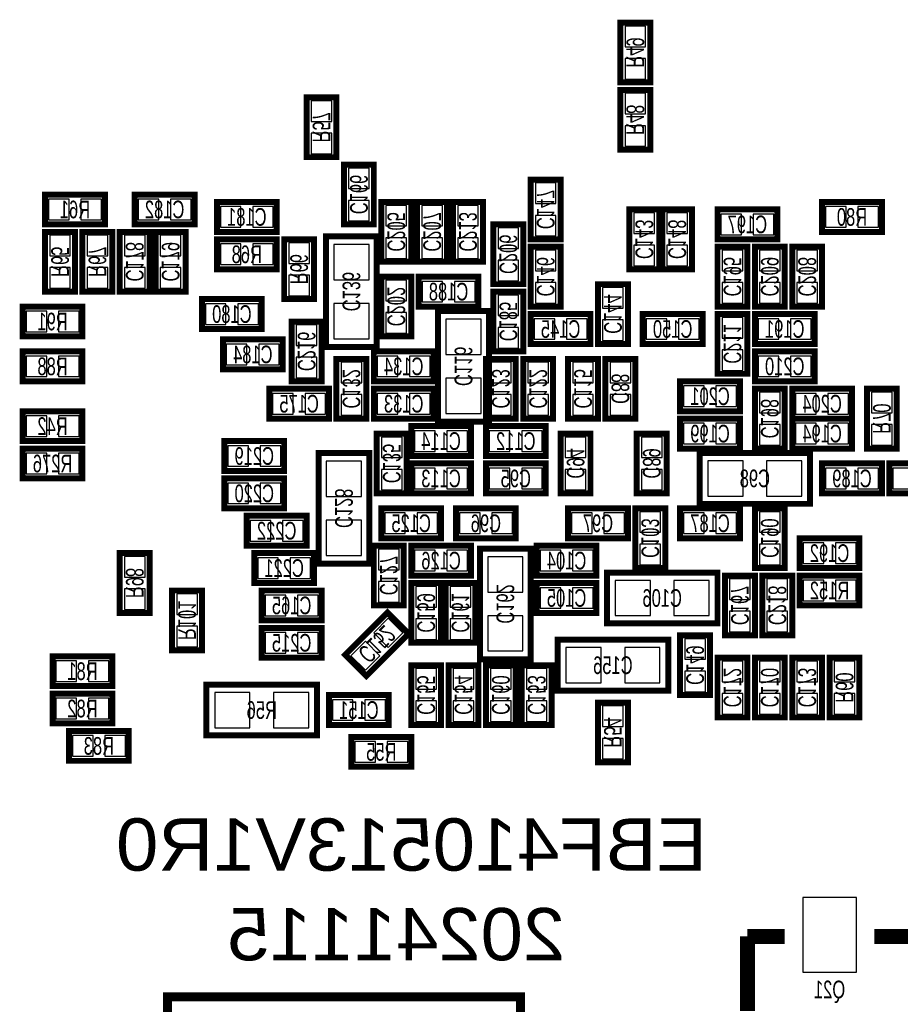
# Model space of a CAD drawing. Extents: x -5 to 90, y 0 to 99.3.
# Tile 5 of 8: x 50 to 65, y 23.3 to 40.1. Entities that reach past the tile are written whole.
import ezdxf
from ezdxf.enums import TextEntityAlignment as Align

# ---------------------------------------------------------------- set-up
doc = ezdxf.new("R2010")
doc.units = 0
for name, color, linetype in [('BG_SILKSCREEN_BOTTOM', 150, 'CONTINUOUS'), ('PG_SILKSCREEN_BOTTOM', 150, 'CONTINUOUS'), ('PIN_BOTTOM', 202, 'CONTINUOUS'), ('RD_SILKSCREEN_BOTTOM', 150, 'CONTINUOUS')]:
    doc.layers.add(name, color=color, linetype=linetype)

msp = doc.modelspace()

# ---------------------------------------------------------------- linework, layer by layer
at = {"layer": 'BG_SILKSCREEN_BOTTOM', "const_width": 0.150012}
msp.add_lwpolyline([(52.499006, 17.447006), (58.498994, 17.447006), (58.498994, 23.446994), (52.499006, 23.446994), (52.499006, 17.447006)], dxfattribs=at)
at = {"layer": 'PG_SILKSCREEN_BOTTOM'}
for points, const_width in [([(60.706, 40.005), (60.706, 38.989), (60.198, 38.989), (60.198, 40.005), (60.706, 40.005)], 0.1016), ([(60.198, 37.846), (60.198, 38.862), (60.706, 38.862), (60.706, 37.846), (60.198, 37.846)], 0.1016), ([(54.864, 37.719), (54.864, 38.735), (55.372, 38.735), (55.372, 37.719), (54.864, 37.719)], 0.1016), ([(55.499, 36.576), (55.499, 37.592), (56.007, 37.592), (56.007, 36.576), (55.499, 36.576)], 0.1016), ([(58.674, 36.322), (58.674, 37.338), (59.182, 37.338), (59.182, 36.322), (58.674, 36.322)], 0.1016), ([(51.435, 36.576), (50.419, 36.576), (50.419, 37.084), (51.435, 37.084), (51.435, 36.576)], 0.1016), ([(52.959, 36.576), (51.943, 36.576), (51.943, 37.084), (52.959, 37.084), (52.959, 36.576)], 0.1016), ([(53.34, 36.957), (54.356, 36.957), (54.356, 36.449), (53.34, 36.449), (53.34, 36.957)], 0.1016), ([(56.134, 35.941), (56.134, 36.957), (56.642, 36.957), (56.642, 35.941), (56.134, 35.941)], 0.1016), ([(56.7436, 35.941), (56.7436, 36.957), (57.2516, 36.957), (57.2516, 35.941), (56.7436, 35.941)], 0.1016), ([(57.3532, 35.941), (57.3532, 36.957), (57.8612, 36.957), (57.8612, 35.941), (57.3532, 35.941)], 0.1016), ([(63.627, 36.957), (64.643, 36.957), (64.643, 36.449), (63.627, 36.449), (63.627, 36.957)], 0.1016), ([(60.8584, 36.83), (60.8584, 35.814), (60.3504, 35.814), (60.3504, 36.83), (60.8584, 36.83)], 0.1016), ([(61.4172, 36.83), (61.4172, 35.814), (60.9092, 35.814), (60.9092, 36.83), (61.4172, 36.83)], 0.1016), ([(61.849, 36.83), (62.865, 36.83), (62.865, 36.322), (61.849, 36.322), (61.849, 36.83)], 0.1016), ([(50.419, 35.433), (50.419, 36.449), (50.927, 36.449), (50.927, 35.433), (50.419, 35.433)], 0.1016), ([(51.562, 36.449), (51.562, 35.433), (51.054, 35.433), (51.054, 36.449), (51.562, 36.449)], 0.1016), ([(52.197, 36.449), (52.197, 35.433), (51.689, 35.433), (51.689, 36.449), (52.197, 36.449)], 0.1016), ([(52.8066, 36.449), (52.8066, 35.433), (52.2986, 35.433), (52.2986, 36.449), (52.8066, 36.449)], 0.1016), ([(58.039, 35.56), (58.039, 36.576), (58.547, 36.576), (58.547, 35.56), (58.039, 35.56)], 0.1016), ([(53.34, 36.322), (54.356, 36.322), (54.356, 35.814), (53.34, 35.814), (53.34, 36.322)], 0.1016), ([(54.483, 35.306), (54.483, 36.322), (54.991, 36.322), (54.991, 35.306), (54.483, 35.306)], 0.1016), ([(56.0578, 34.4932), (56.0578, 36.3728), (55.1942, 36.3728), (55.1942, 34.4932), (56.0578, 34.4932)], 0.1016), ([(58.674, 35.179), (58.674, 36.195), (59.182, 36.195), (59.182, 35.179), (58.674, 35.179)], 0.1016), ([(61.849, 35.179), (61.849, 36.195), (62.357, 36.195), (62.357, 35.179), (61.849, 35.179)], 0.1016), ([(62.484, 35.179), (62.484, 36.195), (62.992, 36.195), (62.992, 35.179), (62.484, 35.179)], 0.1016), ([(63.119, 35.179), (63.119, 36.195), (63.627, 36.195), (63.627, 35.179), (63.119, 35.179)], 0.1016), ([(56.642, 35.687), (56.642, 34.671), (56.134, 34.671), (56.134, 35.687), (56.642, 35.687)], 0.1016), ([(57.785, 35.179), (56.769, 35.179), (56.769, 35.687), (57.785, 35.687), (57.785, 35.179)], 0.1016), ([(58.547, 35.433), (58.547, 34.417), (58.039, 34.417), (58.039, 35.433), (58.547, 35.433)], 0.1016), ([(60.325, 35.56), (60.325, 34.544), (59.817, 34.544), (59.817, 35.56), (60.325, 35.56)], 0.1016), ([(53.086, 35.306), (54.102, 35.306), (54.102, 34.798), (53.086, 34.798), (53.086, 35.306)], 0.1016), ([(51.054, 34.671), (50.038, 34.671), (50.038, 35.179), (51.054, 35.179), (51.054, 34.671)], 0.1016), ([(57.9628, 33.2232), (57.9628, 35.1028), (57.0992, 35.1028), (57.0992, 33.2232), (57.9628, 33.2232)], 0.1016), ([(59.69, 34.544), (58.674, 34.544), (58.674, 35.052), (59.69, 35.052), (59.69, 34.544)], 0.1016), ([(61.595, 34.544), (60.579, 34.544), (60.579, 35.052), (61.595, 35.052), (61.595, 34.544)], 0.1016), ([(62.357, 35.052), (62.357, 34.036), (61.849, 34.036), (61.849, 35.052), (62.357, 35.052)], 0.1016), ([(62.484, 35.052), (63.5, 35.052), (63.5, 34.544), (62.484, 34.544), (62.484, 35.052)], 0.1016), ([(55.118, 34.925), (55.118, 33.909), (54.61, 33.909), (54.61, 34.925), (55.118, 34.925)], 0.1016), ([(54.4576, 34.1122), (53.4416, 34.1122), (53.4416, 34.6202), (54.4576, 34.6202), (54.4576, 34.1122)], 0.1016), ([(51.054, 33.909), (50.038, 33.909), (50.038, 34.417), (51.054, 34.417), (51.054, 33.909)], 0.1016), ([(55.372, 33.274), (55.372, 34.29), (55.88, 34.29), (55.88, 33.274), (55.372, 33.274)], 0.1016), ([(56.007, 34.417), (57.023, 34.417), (57.023, 33.909), (56.007, 33.909), (56.007, 34.417)], 0.1016), ([(57.912, 33.274), (57.912, 34.29), (58.42, 34.29), (58.42, 33.274), (57.912, 33.274)], 0.1016), ([(58.547, 33.274), (58.547, 34.29), (59.055, 34.29), (59.055, 33.274), (58.547, 33.274)], 0.1016), ([(59.309, 33.274), (59.309, 34.29), (59.817, 34.29), (59.817, 33.274), (59.309, 33.274)], 0.1016), ([(59.944, 33.274), (59.944, 34.29), (60.452, 34.29), (60.452, 33.274), (59.944, 33.274)], 0.1016), ([(62.484, 34.417), (63.5, 34.417), (63.5, 33.909), (62.484, 33.909), (62.484, 34.417)], 0.1016), ([(54.229, 33.782), (55.245, 33.782), (55.245, 33.274), (54.229, 33.274), (54.229, 33.782)], 0.1016), ([(56.007, 33.782), (57.023, 33.782), (57.023, 33.274), (56.007, 33.274), (56.007, 33.782)], 0.1016), ([(62.23, 33.401), (61.214, 33.401), (61.214, 33.909), (62.23, 33.909), (62.23, 33.401)], 0.1016), ([(62.484, 32.766), (62.484, 33.782), (62.992, 33.782), (62.992, 32.766), (62.484, 32.766)], 0.1016), ([(63.119, 33.782), (64.135, 33.782), (64.135, 33.274), (63.119, 33.274), (63.119, 33.782)], 0.1016), ([(64.389, 32.766), (64.389, 33.782), (64.897, 33.782), (64.897, 32.766), (64.389, 32.766)], 0.1016), ([(51.054, 32.893), (50.038, 32.893), (50.038, 33.401), (51.054, 33.401), (51.054, 32.893)], 0.1016), ([(62.23, 32.766), (61.214, 32.766), (61.214, 33.274), (62.23, 33.274), (62.23, 32.766)], 0.1016), ([(63.119, 33.274), (64.135, 33.274), (64.135, 32.766), (63.119, 32.766), (63.119, 33.274)], 0.1016), ([(57.658, 32.639), (56.642, 32.639), (56.642, 33.147), (57.658, 33.147), (57.658, 32.639)], 0.1016), ([(57.912, 33.147), (58.928, 33.147), (58.928, 32.639), (57.912, 32.639), (57.912, 33.147)], 0.1016), ([(56.5658, 33.02), (56.5658, 32.004), (56.0578, 32.004), (56.0578, 33.02), (56.5658, 33.02)], 0.1016), ([(59.182, 32.004), (59.182, 33.02), (59.69, 33.02), (59.69, 32.004), (59.182, 32.004)], 0.1016), ([(60.4774, 32.004), (60.4774, 33.02), (60.9854, 33.02), (60.9854, 32.004), (60.4774, 32.004)], 0.1016), ([(51.054, 32.258), (50.038, 32.258), (50.038, 32.766), (51.054, 32.766), (51.054, 32.258)], 0.1016), ([(54.483, 32.385), (53.467, 32.385), (53.467, 32.893), (54.483, 32.893), (54.483, 32.385)], 0.1016), ([(55.9308, 30.8102), (55.9308, 32.6898), (55.0672, 32.6898), (55.0672, 30.8102), (55.9308, 30.8102)], 0.1016), ([(61.5442, 31.8262), (63.4238, 31.8262), (63.4238, 32.6898), (61.5442, 32.6898), (61.5442, 31.8262)], 0.1016), ([(57.658, 32.004), (56.642, 32.004), (56.642, 32.512), (57.658, 32.512), (57.658, 32.004)], 0.1016), ([(58.928, 32.004), (57.912, 32.004), (57.912, 32.512), (58.928, 32.512), (58.928, 32.004)], 0.1016), ([(63.627, 32.512), (64.643, 32.512), (64.643, 32.004), (63.627, 32.004), (63.627, 32.512)], 0.1016), ([(65.786, 32.004), (64.77, 32.004), (64.77, 32.512), (65.786, 32.512), (65.786, 32.004)], 0.1016), ([(54.483, 31.75), (53.467, 31.75), (53.467, 32.258), (54.483, 32.258), (54.483, 31.75)], 0.1016), ([(56.134, 31.75), (57.15, 31.75), (57.15, 31.242), (56.134, 31.242), (56.134, 31.75)], 0.1016), ([(58.42, 31.242), (57.404, 31.242), (57.404, 31.75), (58.42, 31.75), (58.42, 31.242)], 0.1016), ([(59.309, 31.75), (60.325, 31.75), (60.325, 31.242), (59.309, 31.242), (59.309, 31.75)], 0.1016), ([(60.452, 30.734), (60.452, 31.75), (60.96, 31.75), (60.96, 30.734), (60.452, 30.734)], 0.1016), ([(62.23, 31.242), (61.214, 31.242), (61.214, 31.75), (62.23, 31.75), (62.23, 31.242)], 0.1016), ([(62.484, 30.734), (62.484, 31.75), (62.992, 31.75), (62.992, 30.734), (62.484, 30.734)], 0.1016), ([(53.848, 31.623), (54.864, 31.623), (54.864, 31.115), (53.848, 31.115), (53.848, 31.623)], 0.1016), ([(56.515, 31.115), (56.515, 30.099), (56.007, 30.099), (56.007, 31.115), (56.515, 31.115)], 0.1016), ([(56.642, 31.115), (57.658, 31.115), (57.658, 30.607), (56.642, 30.607), (56.642, 31.115)], 0.1016), ([(59.7916, 30.607), (58.7756, 30.607), (58.7756, 31.115), (59.7916, 31.115), (59.7916, 30.607)], 0.1016), ([(63.246, 31.242), (64.262, 31.242), (64.262, 30.734), (63.246, 30.734), (63.246, 31.242)], 0.1016), ([(52.197, 30.988), (52.197, 29.972), (51.689, 29.972), (51.689, 30.988), (52.197, 30.988)], 0.1016), ([(53.975, 30.988), (54.991, 30.988), (54.991, 30.48), (53.975, 30.48), (53.975, 30.988)], 0.1016), ([(58.674, 29.1846), (58.674, 31.0642), (57.8104, 31.0642), (57.8104, 29.1846), (58.674, 29.1846)], 0.1016), ([(59.9694, 29.7942), (61.849, 29.7942), (61.849, 30.6578), (59.9694, 30.6578), (59.9694, 29.7942)], 0.1016), ([(61.976, 29.591), (61.976, 30.607), (62.484, 30.607), (62.484, 29.591), (61.976, 29.591)], 0.1016), ([(62.611, 29.591), (62.611, 30.607), (63.119, 30.607), (63.119, 29.591), (62.611, 29.591)], 0.1016), ([(63.246, 30.607), (64.262, 30.607), (64.262, 30.099), (63.246, 30.099), (63.246, 30.607)], 0.1016), ([(56.642, 29.464), (56.642, 30.48), (57.15, 30.48), (57.15, 29.464), (56.642, 29.464)], 0.1016), ([(57.2262, 29.464), (57.2262, 30.48), (57.7342, 30.48), (57.7342, 29.464), (57.2262, 29.464)], 0.1016), ([(59.7916, 29.972), (58.7756, 29.972), (58.7756, 30.48), (59.7916, 30.48), (59.7916, 29.972)], 0.1016), ([(52.578, 29.337), (52.578, 30.353), (53.086, 30.353), (53.086, 29.337), (52.578, 29.337)], 0.1016), ([(55.118, 29.845), (54.102, 29.845), (54.102, 30.353), (55.118, 30.353), (55.118, 29.845)], 0.1016), ([(56.59661, 29.618203), (55.878197, 28.89979), (55.51899, 29.258997), (56.237403, 29.97741), (56.59661, 29.618203)], 0.1016), ([(54.102, 29.718), (55.118, 29.718), (55.118, 29.21), (54.102, 29.21), (54.102, 29.718)], 0.1016), ([(61.722, 29.591), (61.722, 28.575), (61.214, 28.575), (61.214, 29.591), (61.722, 29.591)], 0.1016), ([(59.1312, 28.6512), (61.0108, 28.6512), (61.0108, 29.5148), (59.1312, 29.5148), (59.1312, 28.6512)], 0.1016), ([(51.562, 28.7274), (50.546, 28.7274), (50.546, 29.2354), (51.562, 29.2354), (51.562, 28.7274)], 0.1016), ([(57.15, 29.083), (57.15, 28.067), (56.642, 28.067), (56.642, 29.083), (57.15, 29.083)], 0.1016), ([(57.785, 29.083), (57.785, 28.067), (57.277, 28.067), (57.277, 29.083), (57.785, 29.083)], 0.1016), ([(58.42, 29.083), (58.42, 28.067), (57.912, 28.067), (57.912, 29.083), (58.42, 29.083)], 0.1016), ([(59.0296, 29.083), (59.0296, 28.067), (58.5216, 28.067), (58.5216, 29.083), (59.0296, 29.083)], 0.1016), ([(62.357, 29.21), (62.357, 28.194), (61.849, 28.194), (61.849, 29.21), (62.357, 29.21)], 0.1016), ([(62.992, 29.21), (62.992, 28.194), (62.484, 28.194), (62.484, 29.21), (62.992, 29.21)], 0.1016), ([(63.627, 29.21), (63.627, 28.194), (63.119, 28.194), (63.119, 29.21), (63.627, 29.21)], 0.1016), ([(64.262, 29.21), (64.262, 28.194), (63.754, 28.194), (63.754, 29.21), (64.262, 29.21)], 0.1016), ([(53.1622, 27.8892), (55.0418, 27.8892), (55.0418, 28.7528), (53.1622, 28.7528), (53.1622, 27.8892)], 0.1016), ([(51.562, 28.0924), (50.546, 28.0924), (50.546, 28.6004), (51.562, 28.6004), (51.562, 28.0924)], 0.1016), ([(56.261, 28.067), (55.245, 28.067), (55.245, 28.575), (56.261, 28.575), (56.261, 28.067)], 0.1016), ([(60.325, 28.448), (60.325, 27.432), (59.817, 27.432), (59.817, 28.448), (60.325, 28.448)], 0.1016), ([(51.8414, 27.4574), (50.8254, 27.4574), (50.8254, 27.9654), (51.8414, 27.9654), (51.8414, 27.4574)], 0.1016), ([(55.626, 27.8638), (56.642, 27.8638), (56.642, 27.3558), (55.626, 27.3558), (55.626, 27.8638)], 0.1016), ([(62.992, 24.4729), (62.357, 24.4729)], 0.254), ([(62.357, 24.4729), (62.357, 23.2029)], 0.254), ([(64.516, 24.4729), (65.151, 24.4729)], 0.254)]:
    msp.add_lwpolyline(points, dxfattribs=dict(at, const_width=const_width))
at = {"layer": 'PIN_BOTTOM'}
for points in [[(60.627006, 39.947088), (60.276994, 39.947088), (60.276994, 39.597076), (60.627006, 39.597076)], [(60.627006, 39.396924), (60.276994, 39.396924), (60.276994, 39.046912), (60.627006, 39.046912)], [(54.942994, 38.327076), (55.293006, 38.327076), (55.293006, 38.677088), (54.942994, 38.677088)], [(60.276994, 38.454076), (60.627006, 38.454076), (60.627006, 38.804088), (60.276994, 38.804088)], [(60.276994, 37.903912), (60.627006, 37.903912), (60.627006, 38.253924), (60.276994, 38.253924)], [(54.942994, 37.776912), (55.293006, 37.776912), (55.293006, 38.126924), (54.942994, 38.126924)], [(55.577994, 37.184076), (55.928006, 37.184076), (55.928006, 37.534088), (55.577994, 37.534088)], [(58.752994, 36.930076), (59.103006, 36.930076), (59.103006, 37.280088), (58.752994, 37.280088)], [(50.826924, 36.654994), (50.826924, 37.005006), (50.476912, 37.005006), (50.476912, 36.654994)], [(51.377088, 36.654994), (51.377088, 37.005006), (51.027076, 37.005006), (51.027076, 36.654994)], [(52.350924, 36.654994), (52.350924, 37.005006), (52.000912, 37.005006), (52.000912, 36.654994)], [(52.901088, 36.654994), (52.901088, 37.005006), (52.551076, 37.005006), (52.551076, 36.654994)], [(53.397912, 36.878006), (53.397912, 36.527994), (53.747924, 36.527994), (53.747924, 36.878006)], [(53.948076, 36.878006), (53.948076, 36.527994), (54.298088, 36.527994), (54.298088, 36.878006)], [(55.577994, 36.633912), (55.928006, 36.633912), (55.928006, 36.983924), (55.577994, 36.983924)], [(56.212994, 36.549076), (56.563006, 36.549076), (56.563006, 36.899088), (56.212994, 36.899088)], [(56.822594, 36.549076), (57.172606, 36.549076), (57.172606, 36.899088), (56.822594, 36.899088)], [(57.432194, 36.549076), (57.782206, 36.549076), (57.782206, 36.899088), (57.432194, 36.899088)], [(63.684912, 36.878006), (63.684912, 36.527994), (64.034924, 36.527994), (64.034924, 36.878006)], [(64.235076, 36.878006), (64.235076, 36.527994), (64.585088, 36.527994), (64.585088, 36.878006)], [(58.752994, 36.379912), (59.103006, 36.379912), (59.103006, 36.729924), (58.752994, 36.729924)], [(60.779406, 36.772088), (60.429394, 36.772088), (60.429394, 36.422076), (60.779406, 36.422076)], [(61.338206, 36.772088), (60.988194, 36.772088), (60.988194, 36.422076), (61.338206, 36.422076)], [(61.906912, 36.751006), (61.906912, 36.400994), (62.256924, 36.400994), (62.256924, 36.751006)], [(62.457076, 36.751006), (62.457076, 36.400994), (62.807088, 36.400994), (62.807088, 36.751006)], [(58.117994, 36.168076), (58.468006, 36.168076), (58.468006, 36.518088), (58.117994, 36.518088)], [(50.497994, 36.041076), (50.848006, 36.041076), (50.848006, 36.391088), (50.497994, 36.391088)], [(51.483006, 36.391088), (51.132994, 36.391088), (51.132994, 36.041076), (51.483006, 36.041076)], [(52.118006, 36.391088), (51.767994, 36.391088), (51.767994, 36.041076), (52.118006, 36.041076)], [(52.727606, 36.391088), (52.377594, 36.391088), (52.377594, 36.041076), (52.727606, 36.041076)], [(56.212994, 35.998912), (56.563006, 35.998912), (56.563006, 36.348924), (56.212994, 36.348924)], [(56.822594, 35.998912), (57.172606, 35.998912), (57.172606, 36.348924), (56.822594, 36.348924)], [(57.432194, 35.998912), (57.782206, 35.998912), (57.782206, 36.348924), (57.432194, 36.348924)], [(53.397912, 36.243006), (53.397912, 35.892994), (53.747924, 35.892994), (53.747924, 36.243006)], [(53.948076, 36.243006), (53.948076, 35.892994), (54.298088, 35.892994), (54.298088, 36.243006)], [(54.561994, 35.914076), (54.912006, 35.914076), (54.912006, 36.264088), (54.561994, 36.264088)], [(55.326305, 35.633177), (55.925695, 35.633177), (55.925695, 36.232567), (55.326305, 36.232567)], [(60.779406, 36.221924), (60.429394, 36.221924), (60.429394, 35.871912), (60.779406, 35.871912)], [(61.338206, 36.221924), (60.988194, 36.221924), (60.988194, 35.871912), (61.338206, 35.871912)], [(58.752994, 35.787076), (59.103006, 35.787076), (59.103006, 36.137088), (58.752994, 36.137088)], [(61.927994, 35.787076), (62.278006, 35.787076), (62.278006, 36.137088), (61.927994, 36.137088)], [(62.562994, 35.787076), (62.913006, 35.787076), (62.913006, 36.137088), (62.562994, 36.137088)], [(63.197994, 35.787076), (63.548006, 35.787076), (63.548006, 36.137088), (63.197994, 36.137088)], [(50.497994, 35.490912), (50.848006, 35.490912), (50.848006, 35.840924), (50.497994, 35.840924)], [(51.483006, 35.840924), (51.132994, 35.840924), (51.132994, 35.490912), (51.483006, 35.490912)], [(52.118006, 35.840924), (51.767994, 35.840924), (51.767994, 35.490912), (52.118006, 35.490912)], [(52.727606, 35.840924), (52.377594, 35.840924), (52.377594, 35.490912), (52.727606, 35.490912)], [(58.117994, 35.617912), (58.468006, 35.617912), (58.468006, 35.967924), (58.117994, 35.967924)], [(54.561994, 35.363912), (54.912006, 35.363912), (54.912006, 35.713924), (54.561994, 35.713924)], [(56.563006, 35.629088), (56.212994, 35.629088), (56.212994, 35.279076), (56.563006, 35.279076)], [(57.176924, 35.257994), (57.176924, 35.608006), (56.826912, 35.608006), (56.826912, 35.257994)], [(57.727088, 35.257994), (57.727088, 35.608006), (57.377076, 35.608006), (57.377076, 35.257994)], [(58.752994, 35.236912), (59.103006, 35.236912), (59.103006, 35.586924), (58.752994, 35.586924)], [(60.246006, 35.502088), (59.895994, 35.502088), (59.895994, 35.152076), (60.246006, 35.152076)], [(61.927994, 35.236912), (62.278006, 35.236912), (62.278006, 35.586924), (61.927994, 35.586924)], [(62.562994, 35.236912), (62.913006, 35.236912), (62.913006, 35.586924), (62.562994, 35.586924)], [(63.197994, 35.236912), (63.548006, 35.236912), (63.548006, 35.586924), (63.197994, 35.586924)], [(58.468006, 35.375088), (58.117994, 35.375088), (58.117994, 35.025076), (58.468006, 35.025076)], [(53.143912, 35.227006), (53.143912, 34.876994), (53.493924, 34.876994), (53.493924, 35.227006)], [(53.694076, 35.227006), (53.694076, 34.876994), (54.044088, 34.876994), (54.044088, 35.227006)], [(55.326305, 34.633433), (55.925695, 34.633433), (55.925695, 35.232823), (55.326305, 35.232823)], [(50.445924, 34.749994), (50.445924, 35.100006), (50.095912, 35.100006), (50.095912, 34.749994)], [(50.996088, 34.749994), (50.996088, 35.100006), (50.646076, 35.100006), (50.646076, 34.749994)], [(56.563006, 35.078924), (56.212994, 35.078924), (56.212994, 34.728912), (56.563006, 34.728912)], [(62.278006, 34.994088), (61.927994, 34.994088), (61.927994, 34.644076), (62.278006, 34.644076)], [(55.039006, 34.867088), (54.688994, 34.867088), (54.688994, 34.517076), (55.039006, 34.517076)], [(57.231305, 34.363177), (57.830695, 34.363177), (57.830695, 34.962567), (57.231305, 34.962567)], [(58.468006, 34.824924), (58.117994, 34.824924), (58.117994, 34.474912), (58.468006, 34.474912)], [(59.081924, 34.622994), (59.081924, 34.973006), (58.731912, 34.973006), (58.731912, 34.622994)], [(59.632088, 34.622994), (59.632088, 34.973006), (59.282076, 34.973006), (59.282076, 34.622994)], [(60.246006, 34.951924), (59.895994, 34.951924), (59.895994, 34.601912), (60.246006, 34.601912)], [(60.986924, 34.622994), (60.986924, 34.973006), (60.636912, 34.973006), (60.636912, 34.622994)], [(61.537088, 34.622994), (61.537088, 34.973006), (61.187076, 34.973006), (61.187076, 34.622994)], [(62.541912, 34.973006), (62.541912, 34.622994), (62.891924, 34.622994), (62.891924, 34.973006)], [(63.092076, 34.973006), (63.092076, 34.622994), (63.442088, 34.622994), (63.442088, 34.973006)], [(53.849524, 34.191194), (53.849524, 34.541206), (53.499512, 34.541206), (53.499512, 34.191194)], [(54.399688, 34.191194), (54.399688, 34.541206), (54.049676, 34.541206), (54.049676, 34.191194)], [(50.445924, 33.987994), (50.445924, 34.338006), (50.095912, 34.338006), (50.095912, 33.987994)], [(50.996088, 33.987994), (50.996088, 34.338006), (50.646076, 34.338006), (50.646076, 33.987994)], [(55.039006, 34.316924), (54.688994, 34.316924), (54.688994, 33.966912), (55.039006, 33.966912)], [(56.064912, 34.338006), (56.064912, 33.987994), (56.414924, 33.987994), (56.414924, 34.338006)], [(56.615076, 34.338006), (56.615076, 33.987994), (56.965088, 33.987994), (56.965088, 34.338006)], [(62.278006, 34.443924), (61.927994, 34.443924), (61.927994, 34.093912), (62.278006, 34.093912)], [(62.541912, 34.338006), (62.541912, 33.987994), (62.891924, 33.987994), (62.891924, 34.338006)], [(63.092076, 34.338006), (63.092076, 33.987994), (63.442088, 33.987994), (63.442088, 34.338006)], [(55.450994, 33.882076), (55.801006, 33.882076), (55.801006, 34.232088), (55.450994, 34.232088)], [(57.990994, 33.882076), (58.341006, 33.882076), (58.341006, 34.232088), (57.990994, 34.232088)], [(58.625994, 33.882076), (58.976006, 33.882076), (58.976006, 34.232088), (58.625994, 34.232088)], [(59.387994, 33.882076), (59.738006, 33.882076), (59.738006, 34.232088), (59.387994, 34.232088)], [(60.022994, 33.882076), (60.373006, 33.882076), (60.373006, 34.232088), (60.022994, 34.232088)], [(57.231305, 33.363433), (57.830695, 33.363433), (57.830695, 33.962823), (57.231305, 33.962823)], [(61.621924, 33.479994), (61.621924, 33.830006), (61.271912, 33.830006), (61.271912, 33.479994)], [(62.172088, 33.479994), (62.172088, 33.830006), (61.822076, 33.830006), (61.822076, 33.479994)], [(54.286912, 33.703006), (54.286912, 33.352994), (54.636924, 33.352994), (54.636924, 33.703006)], [(54.837076, 33.703006), (54.837076, 33.352994), (55.187088, 33.352994), (55.187088, 33.703006)], [(55.450994, 33.331912), (55.801006, 33.331912), (55.801006, 33.681924), (55.450994, 33.681924)], [(56.064912, 33.703006), (56.064912, 33.352994), (56.414924, 33.352994), (56.414924, 33.703006)], [(56.615076, 33.703006), (56.615076, 33.352994), (56.965088, 33.352994), (56.965088, 33.703006)], [(57.990994, 33.331912), (58.341006, 33.331912), (58.341006, 33.681924), (57.990994, 33.681924)], [(58.625994, 33.331912), (58.976006, 33.331912), (58.976006, 33.681924), (58.625994, 33.681924)], [(59.387994, 33.331912), (59.738006, 33.331912), (59.738006, 33.681924), (59.387994, 33.681924)], [(60.022994, 33.331912), (60.373006, 33.331912), (60.373006, 33.681924), (60.022994, 33.681924)], [(62.562994, 33.374076), (62.913006, 33.374076), (62.913006, 33.724088), (62.562994, 33.724088)], [(63.176912, 33.703006), (63.176912, 33.352994), (63.526924, 33.352994), (63.526924, 33.703006)], [(63.727076, 33.703006), (63.727076, 33.352994), (64.077088, 33.352994), (64.077088, 33.703006)], [(64.467994, 33.374076), (64.818006, 33.374076), (64.818006, 33.724088), (64.467994, 33.724088)], [(50.445924, 32.971994), (50.445924, 33.322006), (50.095912, 33.322006), (50.095912, 32.971994)], [(50.996088, 32.971994), (50.996088, 33.322006), (50.646076, 33.322006), (50.646076, 32.971994)], [(61.621924, 32.844994), (61.621924, 33.195006), (61.271912, 33.195006), (61.271912, 32.844994)], [(62.172088, 32.844994), (62.172088, 33.195006), (61.822076, 33.195006), (61.822076, 32.844994)], [(62.562994, 32.823912), (62.913006, 32.823912), (62.913006, 33.173924), (62.562994, 33.173924)], [(63.176912, 33.195006), (63.176912, 32.844994), (63.526924, 32.844994), (63.526924, 33.195006)], [(63.727076, 33.195006), (63.727076, 32.844994), (64.077088, 32.844994), (64.077088, 33.195006)], [(64.467994, 32.823912), (64.818006, 32.823912), (64.818006, 33.173924), (64.467994, 33.173924)], [(57.049924, 32.717994), (57.049924, 33.068006), (56.699912, 33.068006), (56.699912, 32.717994)], [(57.600088, 32.717994), (57.600088, 33.068006), (57.250076, 33.068006), (57.250076, 32.717994)], [(57.969912, 33.068006), (57.969912, 32.717994), (58.319924, 32.717994), (58.319924, 33.068006)], [(58.520076, 33.068006), (58.520076, 32.717994), (58.870088, 32.717994), (58.870088, 33.068006)], [(53.874924, 32.463994), (53.874924, 32.814006), (53.524912, 32.814006), (53.524912, 32.463994)], [(54.425088, 32.463994), (54.425088, 32.814006), (54.075076, 32.814006), (54.075076, 32.463994)], [(56.486806, 32.962088), (56.136794, 32.962088), (56.136794, 32.612076), (56.486806, 32.612076)], [(59.260994, 32.612076), (59.611006, 32.612076), (59.611006, 32.962088), (59.260994, 32.962088)], [(60.556394, 32.612076), (60.906406, 32.612076), (60.906406, 32.962088), (60.556394, 32.962088)], [(50.445924, 32.336994), (50.445924, 32.687006), (50.095912, 32.687006), (50.095912, 32.336994)], [(50.996088, 32.336994), (50.996088, 32.687006), (50.646076, 32.687006), (50.646076, 32.336994)], [(55.199305, 31.950177), (55.798695, 31.950177), (55.798695, 32.549567), (55.199305, 32.549567)], [(61.684433, 32.557695), (61.684433, 31.958305), (62.283823, 31.958305), (62.283823, 32.557695)], [(62.684177, 32.557695), (62.684177, 31.958305), (63.283567, 31.958305), (63.283567, 32.557695)], [(56.486806, 32.411924), (56.136794, 32.411924), (56.136794, 32.061912), (56.486806, 32.061912)], [(57.049924, 32.082994), (57.049924, 32.433006), (56.699912, 32.433006), (56.699912, 32.082994)], [(57.600088, 32.082994), (57.600088, 32.433006), (57.250076, 32.433006), (57.250076, 32.082994)], [(58.319924, 32.082994), (58.319924, 32.433006), (57.969912, 32.433006), (57.969912, 32.082994)], [(58.870088, 32.082994), (58.870088, 32.433006), (58.520076, 32.433006), (58.520076, 32.082994)], [(59.260994, 32.061912), (59.611006, 32.061912), (59.611006, 32.411924), (59.260994, 32.411924)], [(60.556394, 32.061912), (60.906406, 32.061912), (60.906406, 32.411924), (60.556394, 32.411924)], [(63.684912, 32.433006), (63.684912, 32.082994), (64.034924, 32.082994), (64.034924, 32.433006)], [(64.235076, 32.433006), (64.235076, 32.082994), (64.585088, 32.082994), (64.585088, 32.433006)], [(65.177924, 32.082994), (65.177924, 32.433006), (64.827912, 32.433006), (64.827912, 32.082994)], [(53.874924, 31.828994), (53.874924, 32.179006), (53.524912, 32.179006), (53.524912, 31.828994)], [(54.425088, 31.828994), (54.425088, 32.179006), (54.075076, 32.179006), (54.075076, 31.828994)], [(56.191912, 31.671006), (56.191912, 31.320994), (56.541924, 31.320994), (56.541924, 31.671006)], [(56.742076, 31.671006), (56.742076, 31.320994), (57.092088, 31.320994), (57.092088, 31.671006)], [(57.811924, 31.320994), (57.811924, 31.671006), (57.461912, 31.671006), (57.461912, 31.320994)], [(58.362088, 31.320994), (58.362088, 31.671006), (58.012076, 31.671006), (58.012076, 31.320994)], [(59.366912, 31.671006), (59.366912, 31.320994), (59.716924, 31.320994), (59.716924, 31.671006)], [(59.917076, 31.671006), (59.917076, 31.320994), (60.267088, 31.320994), (60.267088, 31.671006)], [(60.530994, 31.342076), (60.881006, 31.342076), (60.881006, 31.692088), (60.530994, 31.692088)], [(61.621924, 31.320994), (61.621924, 31.671006), (61.271912, 31.671006), (61.271912, 31.320994)], [(62.172088, 31.320994), (62.172088, 31.671006), (61.822076, 31.671006), (61.822076, 31.320994)], [(62.562994, 31.342076), (62.913006, 31.342076), (62.913006, 31.692088), (62.562994, 31.692088)], [(53.905912, 31.544006), (53.905912, 31.193994), (54.255924, 31.193994), (54.255924, 31.544006)], [(54.456076, 31.544006), (54.456076, 31.193994), (54.806088, 31.193994), (54.806088, 31.544006)], [(55.199305, 30.950433), (55.798695, 30.950433), (55.798695, 31.549823), (55.199305, 31.549823)], [(60.530994, 30.791912), (60.881006, 30.791912), (60.881006, 31.141924), (60.530994, 31.141924)], [(62.562994, 30.791912), (62.913006, 30.791912), (62.913006, 31.141924), (62.562994, 31.141924)], [(63.303912, 31.163006), (63.303912, 30.812994), (63.653924, 30.812994), (63.653924, 31.163006)], [(63.854076, 31.163006), (63.854076, 30.812994), (64.204088, 30.812994), (64.204088, 31.163006)], [(56.436006, 31.057088), (56.085994, 31.057088), (56.085994, 30.707076), (56.436006, 30.707076)], [(56.699912, 31.036006), (56.699912, 30.685994), (57.049924, 30.685994), (57.049924, 31.036006)], [(57.250076, 31.036006), (57.250076, 30.685994), (57.600088, 30.685994), (57.600088, 31.036006)], [(59.183524, 30.685994), (59.183524, 31.036006), (58.833512, 31.036006), (58.833512, 30.685994)], [(59.733688, 30.685994), (59.733688, 31.036006), (59.383676, 31.036006), (59.383676, 30.685994)], [(52.118006, 30.930088), (51.767994, 30.930088), (51.767994, 30.580076), (52.118006, 30.580076)], [(54.032912, 30.909006), (54.032912, 30.558994), (54.382924, 30.558994), (54.382924, 30.909006)], [(54.583076, 30.909006), (54.583076, 30.558994), (54.933088, 30.558994), (54.933088, 30.909006)], [(57.942505, 30.324577), (58.541895, 30.324577), (58.541895, 30.923967), (57.942505, 30.923967)], [(56.436006, 30.506924), (56.085994, 30.506924), (56.085994, 30.156912), (56.436006, 30.156912)], [(60.109633, 30.525695), (60.109633, 29.926305), (60.709023, 29.926305), (60.709023, 30.525695)], [(61.109377, 30.525695), (61.109377, 29.926305), (61.708767, 29.926305), (61.708767, 30.525695)], [(62.054994, 30.199076), (62.405006, 30.199076), (62.405006, 30.549088), (62.054994, 30.549088)], [(62.689994, 30.199076), (63.040006, 30.199076), (63.040006, 30.549088), (62.689994, 30.549088)], [(63.303912, 30.528006), (63.303912, 30.177994), (63.653924, 30.177994), (63.653924, 30.528006)], [(63.854076, 30.528006), (63.854076, 30.177994), (64.204088, 30.177994), (64.204088, 30.528006)], [(52.118006, 30.379924), (51.767994, 30.379924), (51.767994, 30.029912), (52.118006, 30.029912)], [(52.656994, 29.945076), (53.007006, 29.945076), (53.007006, 30.295088), (52.656994, 30.295088)], [(56.720994, 30.072076), (57.071006, 30.072076), (57.071006, 30.422088), (56.720994, 30.422088)], [(57.305194, 30.072076), (57.655206, 30.072076), (57.655206, 30.422088), (57.305194, 30.422088)], [(59.183524, 30.050994), (59.183524, 30.401006), (58.833512, 30.401006), (58.833512, 30.050994)], [(59.733688, 30.050994), (59.733688, 30.401006), (59.383676, 30.401006), (59.383676, 30.050994)], [(54.509924, 29.923994), (54.509924, 30.274006), (54.159912, 30.274006), (54.159912, 29.923994)], [(55.060088, 29.923994), (55.060088, 30.274006), (54.710076, 30.274006), (54.710076, 29.923994)], [(62.054994, 29.648912), (62.405006, 29.648912), (62.405006, 29.998924), (62.054994, 29.998924)], [(62.689994, 29.648912), (63.040006, 29.648912), (63.040006, 29.998924), (62.689994, 29.998924)], [(56.499809, 29.633113), (56.252313, 29.880609), (56.004817, 29.633113), (56.252313, 29.385617)], [(56.720994, 29.521912), (57.071006, 29.521912), (57.071006, 29.871924), (56.720994, 29.871924)], [(57.305194, 29.521912), (57.655206, 29.521912), (57.655206, 29.871924), (57.305194, 29.871924)], [(57.942505, 29.324833), (58.541895, 29.324833), (58.541895, 29.924223), (57.942505, 29.924223)], [(52.656994, 29.394912), (53.007006, 29.394912), (53.007006, 29.744924), (52.656994, 29.744924)], [(54.159912, 29.639006), (54.159912, 29.288994), (54.509924, 29.288994), (54.509924, 29.639006)], [(54.710076, 29.639006), (54.710076, 29.288994), (55.060088, 29.288994), (55.060088, 29.639006)], [(56.110783, 29.244087), (55.863287, 29.491583), (55.615791, 29.244087), (55.863287, 28.996591)], [(61.643006, 29.533088), (61.292994, 29.533088), (61.292994, 29.183076), (61.643006, 29.183076)], [(59.271433, 29.382695), (59.271433, 28.783305), (59.870823, 28.783305), (59.870823, 29.382695)], [(60.271177, 29.382695), (60.271177, 28.783305), (60.870567, 28.783305), (60.870567, 29.382695)], [(50.953924, 28.806394), (50.953924, 29.156406), (50.603912, 29.156406), (50.603912, 28.806394)], [(51.504088, 28.806394), (51.504088, 29.156406), (51.154076, 29.156406), (51.154076, 28.806394)], [(62.278006, 29.152088), (61.927994, 29.152088), (61.927994, 28.802076), (62.278006, 28.802076)], [(62.913006, 29.152088), (62.562994, 29.152088), (62.562994, 28.802076), (62.913006, 28.802076)], [(63.548006, 29.152088), (63.197994, 29.152088), (63.197994, 28.802076), (63.548006, 28.802076)], [(64.183006, 29.152088), (63.832994, 29.152088), (63.832994, 28.802076), (64.183006, 28.802076)], [(57.071006, 29.025088), (56.720994, 29.025088), (56.720994, 28.675076), (57.071006, 28.675076)], [(57.706006, 29.025088), (57.355994, 29.025088), (57.355994, 28.675076), (57.706006, 28.675076)], [(58.341006, 29.025088), (57.990994, 29.025088), (57.990994, 28.675076), (58.341006, 28.675076)], [(58.950606, 29.025088), (58.600594, 29.025088), (58.600594, 28.675076), (58.950606, 28.675076)], [(61.643006, 28.982924), (61.292994, 28.982924), (61.292994, 28.632912), (61.643006, 28.632912)], [(53.302433, 28.620695), (53.302433, 28.021305), (53.901823, 28.021305), (53.901823, 28.620695)], [(54.302177, 28.620695), (54.302177, 28.021305), (54.901567, 28.021305), (54.901567, 28.620695)], [(50.953924, 28.171394), (50.953924, 28.521406), (50.603912, 28.521406), (50.603912, 28.171394)], [(51.504088, 28.171394), (51.504088, 28.521406), (51.154076, 28.521406), (51.154076, 28.171394)], [(55.652924, 28.145994), (55.652924, 28.496006), (55.302912, 28.496006), (55.302912, 28.145994)], [(56.203088, 28.145994), (56.203088, 28.496006), (55.853076, 28.496006), (55.853076, 28.145994)], [(57.071006, 28.474924), (56.720994, 28.474924), (56.720994, 28.124912), (57.071006, 28.124912)], [(57.706006, 28.474924), (57.355994, 28.474924), (57.355994, 28.124912), (57.706006, 28.124912)], [(58.341006, 28.474924), (57.990994, 28.474924), (57.990994, 28.124912), (58.341006, 28.124912)], [(58.950606, 28.474924), (58.600594, 28.474924), (58.600594, 28.124912), (58.950606, 28.124912)], [(62.278006, 28.601924), (61.927994, 28.601924), (61.927994, 28.251912), (62.278006, 28.251912)], [(62.913006, 28.601924), (62.562994, 28.601924), (62.562994, 28.251912), (62.913006, 28.251912)], [(63.548006, 28.601924), (63.197994, 28.601924), (63.197994, 28.251912), (63.548006, 28.251912)], [(64.183006, 28.601924), (63.832994, 28.601924), (63.832994, 28.251912), (64.183006, 28.251912)], [(60.246006, 28.390088), (59.895994, 28.390088), (59.895994, 28.040076), (60.246006, 28.040076)], [(51.233324, 27.536394), (51.233324, 27.886406), (50.883312, 27.886406), (50.883312, 27.536394)], [(51.783488, 27.536394), (51.783488, 27.886406), (51.433476, 27.886406), (51.433476, 27.536394)], [(55.683912, 27.784806), (55.683912, 27.434794), (56.033924, 27.434794), (56.033924, 27.784806)], [(56.234076, 27.784806), (56.234076, 27.434794), (56.584088, 27.434794), (56.584088, 27.784806)], [(60.246006, 27.839924), (59.895994, 27.839924), (59.895994, 27.489912), (60.246006, 27.489912)], [(64.2112, 23.8633), (64.2112, 25.1333), (63.2968, 25.1333), (63.2968, 23.8633)]]:
    msp.add_lwpolyline(points, close=True, dxfattribs=at)

# ---------------------------------------------------------------- texts
at = {"layer": 'BG_SILKSCREEN_BOTTOM', "text_generation_flag": 2, "width": 1.085714}
for s, p in [('EBF410513V1R0', (61.6712, 25.5905)), ('20241115', (59.2582, 24.0665))]:
    msp.add_text(s, height=0.889, dxfattribs=at).set_placement(p)
at = {"layer": 'RD_SILKSCREEN_BOTTOM', "text_generation_flag": 2, "width": 0.699348}
for s, rotation, p in [('R49', 270, (60.302013, 39.497356)), ('R48', 270, (60.302013, 38.354356)), ('R57', 270, (54.968013, 38.227356)), ('C166', 270, (55.603013, 37.084356)), ('C147', 270, (58.778013, 36.830356)), ('C205', 270, (56.238013, 36.449356)), ('C207', 270, (56.847613, 36.449356)), ('C213', 270, (57.457213, 36.449356)), ('C143', 270, (60.454413, 36.322356)), ('C148', 270, (61.013213, 36.322356)), ('C206', 270, (58.143013, 36.068356)), ('R65', 270, (50.523013, 35.941356)), ('R67', 270, (51.158013, 35.941356)), ('C178', 270, (51.793013, 35.941356)), ('C179', 270, (52.402613, 35.941356)), ('R66', 270, (54.587013, 35.814356)), ('C146', 270, (58.778013, 35.687356)), ('C195', 270, (61.953013, 35.687356)), ('C209', 270, (62.588013, 35.687356)), ('C208', 270, (63.223013, 35.687356)), ('C136', 270, (55.476013, 35.433356)), ('C202', 270, (56.238013, 35.179356)), ('C144', 270, (59.921013, 35.052356)), ('C185', 270, (58.143013, 34.925356)), ('C211', 270, (61.953013, 34.544356)), ('C216', 270, (54.714013, 34.417356)), ('C116', 270, (57.381013, 34.163356)), ('C132', 270, (55.476013, 33.782356)), ('C123', 270, (58.016013, 33.782356)), ('C122', 270, (58.651013, 33.782356)), ('C115', 270, (59.413013, 33.782356)), ('C88', 270, (60.048013, 33.782356)), ('C198', 270, (62.588013, 33.274356)), ('R70', 270, (64.493013, 33.274356)), ('C135', 270, (56.161813, 32.512356)), ('C94', 270, (59.286013, 32.512356)), ('C89', 270, (60.581413, 32.512356)), ('C128', 270, (55.349013, 31.750356)), ('C103', 270, (60.556013, 31.242356)), ('C190', 270, (62.588013, 31.242356)), ('C127', 270, (56.111013, 30.607356)), ('R98', 270, (51.793013, 30.480356)), ('C162', 270, (58.092213, 30.124756)), ('C167', 270, (62.080013, 30.099356)), ('C218', 270, (62.715013, 30.099356)), ('R101', 270, (52.682013, 29.845356)), ('C159', 270, (56.746013, 29.972356)), ('C161', 270, (57.330213, 29.972356)), ('C152', 225, (55.951958, 29.544874)), ('C149', 270, (61.318013, 29.083356)), ('C172', 270, (61.953013, 28.702356)), ('C170', 270, (62.588013, 28.702356)), ('C173', 270, (63.223013, 28.702356)), ('C155', 270, (56.746013, 28.575356)), ('C154', 270, (57.381013, 28.575356)), ('C160', 270, (58.016013, 28.575356)), ('C153', 270, (58.625613, 28.575356)), ('R60', 270, (63.858013, 28.702356)), ('R54', 270, (59.921013, 27.940356))]:
    msp.add_text(s, height=0.299999, rotation=rotation, dxfattribs=at).set_placement(p, align=Align.CENTER)
for s, p in [('R61', (50.927, 36.679988)), ('C182', (52.451, 36.679988)), ('C181', (53.848, 36.552988)), ('R80', (64.135, 36.552988)), ('C197', (62.357, 36.425988)), ('R68', (53.848, 35.917988)), ('C188', (57.277, 35.282988)), ('C180', (53.594, 34.901988)), ('R91', (50.546, 34.774988)), ('C145', (59.182, 34.647988)), ('C150', (61.087, 34.647988)), ('C191', (62.992, 34.647988)), ('C184', (53.9496, 34.216188)), ('R88', (50.546, 34.012988)), ('C134', (56.515, 34.012988)), ('C210', (62.992, 34.012988)), ('C201', (61.722, 33.504988)), ('C175', (54.737, 33.377988)), ('C133', (56.515, 33.377988)), ('C204', (63.627, 33.377988)), ('R42', (50.546, 32.996988)), ('C199', (61.722, 32.869988)), ('C194', (63.627, 32.869988)), ('C114', (57.15, 32.742988)), ('C112', (58.42, 32.742988)), ('R276', (50.546, 32.361988)), ('C219', (53.975, 32.488988)), ('C113', (57.15, 32.107988)), ('C95', (58.42, 32.107988)), ('C98', (62.484, 32.107988)), ('C189', (64.135, 32.107988)), ('C220', (53.975, 31.853988)), ('C125', (56.642, 31.345988)), ('C96', (57.912, 31.345988)), ('C97', (59.817, 31.345988)), ('C187', (61.722, 31.345988)), ('C222', (54.356, 31.218988)), ('C192', (63.754, 30.837988)), ('C126', (57.15, 30.710988)), ('C104', (59.2836, 30.710988)), ('C221', (54.483, 30.583988)), ('R152', (63.754, 30.202988)), ('C105', (59.2836, 30.075988)), ('C106', (60.9092, 30.075988)), ('C165', (54.61, 29.948988)), ('C215', (54.61, 29.313988)), ('R81', (51.054, 28.831388)), ('C156', (60.071, 28.932988)), ('R82', (51.054, 28.196388)), ('R56', (54.102, 28.170988)), ('C151', (55.753, 28.170988)), ('R83', (51.3334, 27.561388)), ('R55', (56.134, 27.459788)), ('Q21', (63.754, 23.421213))]:
    msp.add_text(s, height=0.299999, dxfattribs=at).set_placement(p, align=Align.CENTER)

doc.saveas('drawing.dxf')
